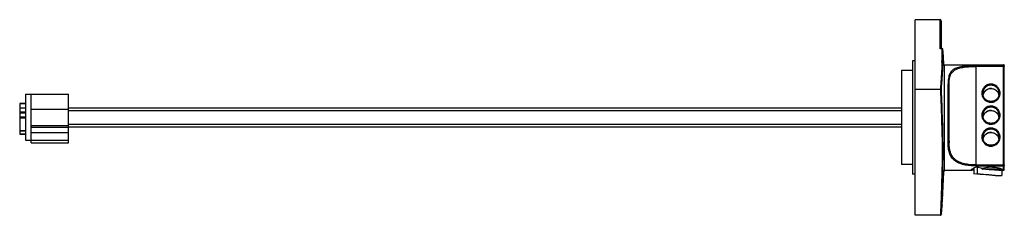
# Model space of a CAD drawing. Header units: millimetres. Extents: x 69 to 582, y 410 to 512.
import ezdxf

# ---------------------------------------------------------------- set-up
doc = ezdxf.new("R2010")
doc.units = ezdxf.units.MM
doc.header["$LTSCALE"] = 59.788059
doc.layers.get('0').update_dxf_attribs({"linetype": 'CONTINUOUS'})

msp = doc.modelspace()

# ---------------------------------------------------------------- linework, layer by layer
at = {"color": 7}
for p, q in [((548.51, 511.77), (535.51, 511.77)), ((535.51, 409.93), (535.51, 511.77)), ((548.51, 496.66), (548.51, 511.77)), ((549.01, 511.09), (549.01, 496.72)), ((548.51, 496.66), (548.75, 496.72)), ((549.46, 496.66), (548.51, 496.66)), ((549.46, 496.72), (548.75, 496.72)), ((549.46, 496.66), (549.46, 496.72)), ((549.96, 496.25), (549.96, 496.24)), ((535.51, 490.35), (534.01, 490.35)), ((534.01, 490.35), (534.01, 431.35)), ((550.47, 488.35), (581.41, 488.35)), ((550.5, 487.82), (550.5, 433.35)), ((581.41, 487.84), (567.11, 487.84)), ((567.11, 487.84), (567.11, 435.62)), ((581.41, 487.4), (567.11, 487.4)), ((581.41, 433.35), (581.41, 488.35)), ((581.91, 433.85), (581.91, 487.85)), ((534.01, 485.3), (528.41, 485.3)), ((528.41, 485.3), (528.41, 436.4)), ((552.61, 448.22), (552.61, 478.44)), ((553.11, 448.45), (553.11, 478.12)), ((71.81, 472.97), (71.81, 448.97)), ((71.81, 472.97), (94.31, 472.97)), ((74.81, 447.7), (74.81, 472.97)), ((94.31, 447.7), (94.31, 472.97)), ((535.51, 475.67), (548.59, 475.67)), ((68.86, 468.18), (68.86, 452.22)), ((68.86, 468.18), (71.81, 468.18)), ((71.81, 468.11), (68.86, 468.11)), ((68.86, 465.88), (71.81, 465.88)), ((68.86, 463.72), (71.81, 463.72)), ((68.86, 463.33), (71.81, 463.33)), ((94.31, 464.96), (74.81, 464.96)), ((94.31, 465.85), (528.41, 465.85)), ((528.41, 464.35), (94.31, 464.35)), ((68.86, 461.11), (71.81, 461.11)), ((71.81, 460.43), (68.86, 460.43)), ((94.31, 457.35), (528.41, 457.35)), ((68.86, 454.1), (71.81, 454.1)), ((68.86, 453.85), (71.81, 453.85)), ((68.86, 452.37), (71.81, 452.37)), ((68.86, 452.22), (71.81, 452.22)), ((94.31, 456.57), (74.81, 456.57)), ((94.31, 455.71), (74.81, 455.71)), ((74.81, 453.11), (94.31, 453.11)), ((528.41, 455.85), (94.31, 455.85)), ((71.81, 448.97), (94.31, 448.97)), ((74.81, 447.7), (94.31, 447.7)), ((552.62, 447.61), (552.61, 448.22)), ((534.01, 436.4), (528.41, 436.4)), ((567.11, 436.13), (581.41, 436.13)), ((535.51, 431.35), (534.01, 431.35)), ((550.5, 433.35), (565.05, 433.35)), ((565.98, 434.51), (565.98, 431.44)), ((565.98, 431.44), (567.88, 431.69)), ((567.11, 435.62), (581.41, 435.62)), ((567.71, 435.25), (567.5, 435.22)), ((567.88, 431.69), (567.88, 435.19)), ((570.44, 433.99), (570.44, 434.35)), ((580.6, 433.22), (580.45, 433.22)), ((580.6, 433.22), (580.6, 430.63)), ((581.01, 433.35), (581.41, 433.35)), ((580.6, 430.63), (578.71, 430.38)), ((549.71, 418.81), (549.7, 418.61)), ((549.11, 410.62), (549.11, 410.58)), ((549.11, 410.55), (549.11, 410.58)), ((549.46, 414.97), (549.45, 414.8)), ((548.59, 409.93), (535.51, 409.93))]:
    msp.add_line(p, q, dxfattribs=at)
msp.add_lwpolyline([(549.11, 410.55), (549.46, 414.86), (549.7, 418.61)], dxfattribs=at)
for centre, radius, start, end in [((391.58, 493.72), 157.91, 358.495, 1.0664), ((549.46, 496.22), 0.5, 3.929, 90), ((390.8, 493.3), 159.19, 358.5055, 1.0583), ((-328.28, 436), 880.3, 3.37517, 3.92441), ((581.41, 487.85), 0.5, 0, 90), ((574.96, 473.44), 4.78, 90.0003, 93.0776), ((574.96, 473.39), 4.28, 90.0003, 93.0776), ((574.91, 471.71), 4.19, 169.0283, 169.9026), ((574.93, 471.7), 4.22, 157.5984, 169.0154), ((574.92, 471.7), 4.21, 157.9124, 168.0316), ((574.92, 471.7), 4.21, 153.2415, 157.5796), ((574.94, 471.69), 4.23, 142.5823, 153.2355), ((574.96, 471.66), 4.27, 110.072, 122.4712), ((574.97, 471.63), 4.3, 90.3822, 109.9778), ((574.96, 471.69), 4.24, 90, 90.3149), ((574.96, 471.65), 4.28, 85.6285, 89.9992), ((575.01, 471.7), 4.21, 11.9689, 22.0877), ((574.96, 473.55), 4.78, 270.0003, 273.0776), ((574.93, 460.27), 4.22, 157.5984, 169.0154), ((574.92, 460.27), 4.21, 157.9124, 168.0316), ((574.92, 460.27), 4.21, 153.2415, 157.5796), ((574.94, 460.26), 4.23, 142.5823, 153.2355), ((574.96, 460.23), 4.27, 110.072, 122.4712), ((574.97, 460.19), 4.3, 90.3822, 109.9778), ((574.96, 462.01), 4.78, 90.0003, 93.0776), ((574.96, 461.96), 4.28, 90.0003, 93.0776), ((574.96, 460.26), 4.24, 90, 90.3149), ((574.96, 460.22), 4.28, 85.6285, 89.9992), ((575.01, 460.27), 4.21, 11.9689, 22.0877), ((574.91, 460.27), 4.19, 169.0283, 169.9026), ((574.96, 462.12), 4.78, 270.0003, 273.0776), ((574.96, 448.79), 4.27, 110.072, 122.4712), ((574.97, 448.76), 4.3, 90.3822, 109.9778), ((574.96, 450.57), 4.78, 90.0003, 93.0776), ((574.96, 450.53), 4.28, 90.0003, 93.0776), ((574.96, 448.83), 4.24, 90, 90.3149), ((574.96, 448.79), 4.28, 85.6285, 89.9992), ((590.57, 448.45), 37.46, 179.9982, 180.3625), ((587.86, 448.43), 34.75, 180.3599, 180.9541), ((574.91, 448.84), 4.19, 169.0283, 169.9026), ((574.93, 448.84), 4.22, 157.5984, 169.0154), ((574.92, 448.84), 4.21, 157.9124, 168.0316), ((574.92, 448.84), 4.21, 153.2415, 157.5796), ((574.94, 448.83), 4.23, 142.5823, 153.2355), ((575.01, 448.84), 4.21, 11.9689, 22.0877), ((574.96, 450.69), 4.78, 270.0003, 273.0776), ((-2667.78, 600.72), 3222.63, 356.76057, 357.02297), ((571.51, 423.85), 12.04, 116.9121, 117.8061), ((574.34, 417.69), 18.82, 110.8787, 111.3769), ((581.41, 433.85), 0.5, 270, 360), ((-385.84, 455.83), 936.05, 357.22922, 357.73395), ((320.34, 431.62), 229.73, 355.8428, 356.7522), ((259.88, 436.07), 290.35, 354.9721, 355.799)]:
    msp.add_arc(centre, radius, start, end, dxfattribs=at)
msp.add_ellipse((574.91, 460.85), major_axis=(20.44, -20.5), ratio=0.896788, start_param=-1.106184, end_param=-1.000831, dxfattribs=at)
for points, knots in [([(549.01, 511.09), (549.01, 511.16), (548.99, 511.32), (548.9, 511.53), (548.75, 511.71), (548.59, 511.77), (548.51, 511.77)], [0, 0, 0, 0, 0.247118, 0.495345, 0.746264, 1, 1, 1, 1]), ([(549.81, 496.53), (549.79, 496.55), (549.68, 496.62), (549.56, 496.66), (549.46, 496.66)], [0, 0, 0, 0, 0.244464, 1, 1, 1, 1]), ([(549.96, 496.24), (549.96, 496.3), (549.93, 496.41), (549.85, 496.5), (549.81, 496.53)], [0, 0, 0, 0, 0.492628, 1, 1, 1, 1]), ([(549.44, 489.57), (549.41, 488.41), (549.24, 483.77), (548.9, 479.14), (548.59, 475.67)], [0, 0, 0, 0, 0.24974, 1, 1, 1, 1]), ([(549.11, 475.48), (549.21, 476.62), (549.59, 481.17), (549.85, 485.73), (549.93, 489.15)], [0, 0, 0, 0, 0.250269, 1, 1, 1, 1]), ([(549.44, 489.57), (549.56, 489.57), (549.8, 489.49), (549.93, 489.26), (549.93, 489.15)], [0, 0, 0, 0, 0.521629, 1, 1, 1, 1]), ([(567.11, 487.84), (566.01, 487.84), (563.87, 487.79), (560.81, 487.55), (558.09, 487.06), (556.14, 486.32), (554.92, 485.47), (554.2, 484.75), (553.63, 483.91), (553.06, 482.64), (552.67, 480.79), (552.61, 479.26), (552.61, 478.44)], [0, 0, 0, 0, 0.163515, 0.317715, 0.454846, 0.571627, 0.623765, 0.673469, 0.72251, 0.772532, 0.879786, 1, 1, 1, 1]), ([(553.11, 478.12), (553.11, 478.92), (553.17, 480.44), (553.54, 482.26), (554.1, 483.52), (554.65, 484.34), (555.35, 485.06), (556.2, 485.66), (557.2, 486.16), (558.77, 486.7), (561.04, 487.12), (563.99, 487.36), (566.05, 487.4), (567.11, 487.4)], [0, 0, 0, 0, 0.121659, 0.230328, 0.280958, 0.330482, 0.380519, 0.432806, 0.488863, 0.5496, 0.685802, 0.83843, 1, 1, 1, 1]), ([(581.91, 487.35), (581.91, 487.36), (581.9, 487.37), (581.85, 487.38), (581.75, 487.39), (581.59, 487.4), (581.48, 487.4), (581.41, 487.4)], [0, 0, 0, 0, 0.028127, 0.087535, 0.30355, 0.623497, 1, 1, 1, 1]), ([(553.11, 478.12), (553.11, 478.17), (553.08, 478.26), (552.96, 478.37), (552.8, 478.43), (552.67, 478.44), (552.61, 478.44)], [0, 0, 0, 0, 0.189766, 0.429787, 0.713704, 1, 1, 1, 1]), ([(574.7, 478.21), (574.1, 478.18), (572.89, 477.88), (571.38, 476.78), (570.4, 475.2), (570.09, 473.37), (570.5, 471.55), (571.57, 470.03), (573.13, 469.01), (574.35, 468.77), (574.96, 468.77)], [0, 0, 0, 0, 0.125339, 0.250451, 0.375288, 0.499943, 0.624612, 0.749487, 0.874641, 1, 1, 1, 1]), ([(574.73, 477.66), (574.2, 477.63), (573.13, 477.37), (571.8, 476.42), (570.92, 475.05), (570.71, 473.97), (570.71, 473.44)], [0, 0, 0, 0, 0.250694, 0.500946, 0.750662, 1, 1, 1, 1]), ([(575.22, 468.78), (575.82, 468.81), (577.04, 469.12), (578.54, 470.21), (579.52, 471.79), (579.83, 473.63), (579.42, 475.44), (578.36, 476.97), (576.79, 477.98), (575.57, 478.22), (574.96, 478.22)], [0, 0, 0, 0, 0.125339, 0.250451, 0.375288, 0.499943, 0.624612, 0.749487, 0.874641, 1, 1, 1, 1]), ([(579.21, 473.44), (579.21, 473.99), (578.99, 475.1), (578.04, 476.51), (576.63, 477.45), (575.51, 477.67), (574.96, 477.67)], [0, 0, 0, 0, 0.249315, 0.499032, 0.749306, 1, 1, 1, 1]), ([(548.59, 475.67), (548.66, 475.67), (548.8, 475.66), (548.97, 475.61), (549.1, 475.54), (549.11, 475.48)], [0, 0, 0, 0, 0.383533, 0.676151, 1, 1, 1, 1]), ([(548.59, 475.67), (548.72, 472.94), (549.21, 462.02), (549.49, 451.09), (549.49, 442.9)], [0, 0, 0, 0, 0.25006, 1, 1, 1, 1]), ([(574.96, 469.22), (574.41, 469.22), (573.29, 469.44), (571.88, 470.38), (570.93, 471.78), (570.71, 472.89), (570.71, 473.44)], [0, 0, 0, 0, 0.250858, 0.501205, 0.750846, 1, 1, 1, 1]), ([(571.02, 473.28), (571.18, 473.67), (571.61, 474.4), (572.55, 475.26), (573.7, 475.8), (574.54, 475.93), (574.96, 475.93)], [0, 0, 0, 0, 0.249271, 0.499083, 0.749373, 1, 1, 1, 1]), ([(574.96, 475.93), (575.38, 475.93), (576.22, 475.8), (577.37, 475.26), (578.31, 474.4), (578.75, 473.67), (578.9, 473.28)], [0, 0, 0, 0, 0.250627, 0.500917, 0.750729, 1, 1, 1, 1]), ([(579.21, 473.44), (579.21, 472.89), (578.99, 471.78), (578.04, 470.38), (576.63, 469.44), (575.51, 469.22), (574.96, 469.22)], [0, 0, 0, 0, 0.249154, 0.498795, 0.749142, 1, 1, 1, 1]), ([(575.29, 475.92), (575.75, 475.88), (576.67, 475.66), (577.87, 474.9), (578.75, 473.79), (579.06, 472.9), (579.15, 472.44)], [0, 0, 0, 0, 0.250618, 0.500853, 0.75063, 1, 1, 1, 1]), ([(574.7, 466.78), (574.1, 466.75), (572.89, 466.44), (571.38, 465.35), (570.4, 463.77), (570.09, 461.93), (570.5, 460.12), (571.57, 458.59), (573.13, 457.58), (574.35, 457.34), (574.96, 457.34)], [0, 0, 0, 0, 0.125339, 0.250451, 0.375288, 0.499943, 0.624612, 0.749487, 0.874641, 1, 1, 1, 1]), ([(574.73, 466.23), (574.2, 466.2), (573.13, 465.94), (571.8, 464.99), (570.92, 463.61), (570.71, 462.54), (570.71, 462.01)], [0, 0, 0, 0, 0.250694, 0.500946, 0.750662, 1, 1, 1, 1]), ([(574.96, 457.79), (574.41, 457.79), (573.29, 458.01), (571.88, 458.95), (570.93, 460.35), (570.71, 461.46), (570.71, 462.01)], [0, 0, 0, 0, 0.250858, 0.501205, 0.750846, 1, 1, 1, 1]), ([(571.02, 461.85), (571.18, 462.24), (571.61, 462.97), (572.55, 463.82), (573.7, 464.37), (574.54, 464.5), (574.96, 464.5)], [0, 0, 0, 0, 0.249271, 0.499083, 0.749373, 1, 1, 1, 1]), ([(575.22, 457.35), (575.82, 457.38), (577.04, 457.68), (578.54, 458.78), (579.52, 460.36), (579.83, 462.19), (579.42, 464.01), (578.36, 465.53), (576.79, 466.55), (575.57, 466.79), (574.96, 466.79)], [0, 0, 0, 0, 0.125339, 0.250451, 0.375288, 0.499943, 0.624612, 0.749487, 0.874641, 1, 1, 1, 1]), ([(579.21, 462.01), (579.21, 462.56), (578.99, 463.67), (578.04, 465.08), (576.63, 466.02), (575.51, 466.23), (574.96, 466.23)], [0, 0, 0, 0, 0.249315, 0.499032, 0.749306, 1, 1, 1, 1]), ([(574.96, 464.5), (575.38, 464.5), (576.22, 464.37), (577.37, 463.82), (578.31, 462.97), (578.75, 462.24), (578.9, 461.85)], [0, 0, 0, 0, 0.250627, 0.500917, 0.750729, 1, 1, 1, 1]), ([(579.21, 462.01), (579.21, 461.46), (578.99, 460.35), (578.04, 458.95), (576.63, 458.01), (575.51, 457.79), (574.96, 457.79)], [0, 0, 0, 0, 0.249154, 0.498795, 0.749142, 1, 1, 1, 1]), ([(575.29, 464.49), (575.75, 464.45), (576.67, 464.23), (577.87, 463.46), (578.75, 462.36), (579.06, 461.47), (579.15, 461.01)], [0, 0, 0, 0, 0.250618, 0.500853, 0.75063, 1, 1, 1, 1]), ([(574.7, 455.35), (574.1, 455.31), (572.89, 455.01), (571.38, 453.91), (570.4, 452.33), (570.09, 450.5), (570.5, 448.69), (571.57, 447.16), (573.13, 446.15), (574.35, 445.91), (574.96, 445.91)], [0, 0, 0, 0, 0.125339, 0.250451, 0.375288, 0.499943, 0.624612, 0.749487, 0.874641, 1, 1, 1, 1]), ([(574.73, 454.8), (574.2, 454.77), (573.13, 454.51), (571.8, 453.55), (570.92, 452.18), (570.71, 451.11), (570.71, 450.58)], [0, 0, 0, 0, 0.250694, 0.500946, 0.750662, 1, 1, 1, 1]), ([(571.02, 450.42), (571.18, 450.81), (571.61, 451.54), (572.55, 452.39), (573.7, 452.94), (574.54, 453.06), (574.96, 453.06)], [0, 0, 0, 0, 0.249271, 0.499083, 0.749373, 1, 1, 1, 1]), ([(575.22, 445.92), (575.82, 445.95), (577.04, 446.25), (578.54, 447.35), (579.52, 448.93), (579.83, 450.76), (579.42, 452.58), (578.36, 454.1), (576.79, 455.12), (575.57, 455.35), (574.96, 455.35)], [0, 0, 0, 0, 0.125339, 0.250451, 0.375288, 0.499943, 0.624612, 0.749487, 0.874641, 1, 1, 1, 1]), ([(579.21, 450.58), (579.21, 451.13), (578.99, 452.24), (578.04, 453.64), (576.63, 454.58), (575.51, 454.8), (574.96, 454.8)], [0, 0, 0, 0, 0.249315, 0.499032, 0.749306, 1, 1, 1, 1]), ([(574.96, 453.06), (575.38, 453.06), (576.22, 452.94), (577.37, 452.39), (578.31, 451.54), (578.75, 450.81), (578.9, 450.42)], [0, 0, 0, 0, 0.250627, 0.500917, 0.750729, 1, 1, 1, 1]), ([(575.29, 453.05), (575.75, 453.02), (576.67, 452.79), (577.87, 452.03), (578.75, 450.93), (579.06, 450.04), (579.15, 449.58)], [0, 0, 0, 0, 0.250618, 0.500853, 0.75063, 1, 1, 1, 1]), ([(552.61, 448.22), (552.67, 448.22), (552.8, 448.23), (552.97, 448.28), (553.11, 448.38), (553.11, 448.45)], [0, 0, 0, 0, 0.318313, 0.623348, 1, 1, 1, 1]), ([(553.12, 447.85), (553.11, 447.78), (552.98, 447.68), (552.8, 447.63), (552.68, 447.61), (552.62, 447.61)], [0, 0, 0, 0, 0.384911, 0.686592, 1, 1, 1, 1]), ([(567.11, 435.62), (566.04, 435.62), (563.93, 435.72), (560.92, 436.18), (558.22, 437.01), (556.3, 438.12), (555.1, 439.25), (554.12, 440.51), (553.25, 442.39), (552.73, 444.92), (552.63, 446.69), (552.62, 447.61)], [0, 0, 0, 0, 0.148337, 0.289833, 0.419443, 0.536316, 0.591524, 0.645866, 0.756011, 0.873398, 1, 1, 1, 1]), ([(567.11, 436.13), (566.08, 436.13), (564.05, 436.23), (561.15, 436.67), (558.54, 437.48), (556.35, 438.76), (554.73, 440.54), (553.73, 442.74), (553.23, 445.22), (553.13, 446.95), (553.12, 447.85)], [0, 0, 0, 0, 0.147007, 0.287425, 0.416418, 0.533186, 0.64279, 0.753738, 0.872208, 1, 1, 1, 1]), ([(574.96, 446.36), (574.41, 446.36), (573.29, 446.58), (571.88, 447.51), (570.93, 448.92), (570.71, 450.03), (570.71, 450.58)], [0, 0, 0, 0, 0.250858, 0.501205, 0.750846, 1, 1, 1, 1]), ([(579.21, 450.58), (579.21, 450.03), (578.99, 448.92), (578.04, 447.51), (576.63, 446.58), (575.51, 446.36), (574.96, 446.36)], [0, 0, 0, 0, 0.249154, 0.498795, 0.749142, 1, 1, 1, 1]), ([(549.49, 442.9), (549.49, 434.65), (549.22, 423.66), (548.72, 412.67), (548.59, 409.93)], [0, 0, 0, 0, 0.74994, 1, 1, 1, 1]), ([(549.99, 443.13), (549.98, 443.05), (549.85, 442.96), (549.67, 442.91), (549.55, 442.9), (549.49, 442.9)], [0, 0, 0, 0, 0.389967, 0.689682, 1, 1, 1, 1]), ([(581.41, 436.13), (581.48, 436.13), (581.59, 436.13), (581.75, 436.12), (581.85, 436.11), (581.9, 436.09), (581.91, 436.08), (581.91, 436.08)], [0, 0, 0, 0, 0.376503, 0.69645, 0.912465, 0.971873, 1, 1, 1, 1]), ([(564.61, 433.51), (564.61, 433.57), (564.72, 433.73), (564.97, 433.95), (565.38, 434.22), (565.71, 434.4), (565.9, 434.5)], [0, 0, 0, 0, 0.115464, 0.31878, 0.615191, 1, 1, 1, 1]), ([(565.05, 433.35), (564.99, 433.35), (564.88, 433.35), (564.74, 433.38), (564.64, 433.42), (564.61, 433.48), (564.61, 433.51)], [0, 0, 0, 0, 0.378091, 0.656325, 0.848445, 1, 1, 1, 1]), ([(565.89, 433.42), (565.8, 433.41), (565.53, 433.37), (565.25, 433.35), (565.05, 433.35)], [0, 0, 0, 0, 0.296545, 1, 1, 1, 1]), ([(578.71, 430.38), (576.73, 430.61), (572.5, 431.02), (568.25, 431.31), (565.98, 431.44)], [0, 0, 0, 0, 0.466282, 1, 1, 1, 1]), ([(566.06, 434.59), (566.17, 434.64), (566.63, 434.87), (567.11, 435.07), (567.48, 435.22)], [0, 0, 0, 0, 0.226045, 1, 1, 1, 1]), ([(567.88, 431.69), (569.85, 431.45), (574.08, 431.04), (578.33, 430.76), (580.6, 430.63)], [0, 0, 0, 0, 0.466282, 1, 1, 1, 1]), ([(570.44, 433.99), (571.12, 434.07), (572.61, 434.16), (574.1, 434.19), (574.91, 434.19)], [0, 0, 0, 0, 0.459014, 1, 1, 1, 1]), ([(580.45, 433.22), (579.56, 433.27), (576.22, 433.48), (572.88, 433.74), (570.44, 433.99)], [0, 0, 0, 0, 0.26721, 1, 1, 1, 1]), ([(581.21, 433.51), (581.21, 433.55), (581.12, 433.66), (580.91, 433.79), (580.57, 433.96), (580.12, 434.13), (579.55, 434.31), (578.62, 434.55), (577.27, 434.79), (575.52, 434.94), (573.21, 434.9), (571.51, 434.64), (570.46, 434.35)], [0, 0, 0, 0, 0.012195, 0.03475, 0.068445, 0.112756, 0.166735, 0.229243, 0.37463, 0.537525, 0.704953, 1, 1, 1, 1]), ([(574.91, 434.19), (575.72, 434.19), (576.88, 434.17), (578.37, 434.09), (579.31, 434), (580, 433.92), (580.45, 433.84), (580.71, 433.78), (580.93, 433.72), (581.09, 433.65), (581.21, 433.57), (581.21, 433.51)], [0, 0, 0, 0, 0.376385, 0.546671, 0.696267, 0.819618, 0.870031, 0.912364, 0.946331, 0.971888, 1, 1, 1, 1]), ([(581.21, 433.51), (581.21, 433.48), (581.16, 433.41), (581.04, 433.35), (580.84, 433.27), (580.69, 433.24), (580.6, 433.22)], [0, 0, 0, 0, 0.121258, 0.317737, 0.609762, 1, 1, 1, 1]), ([(581.91, 436.08), (581.91, 435.96), (581.79, 435.71), (581.54, 435.62), (581.41, 435.62)], [0, 0, 0, 0, 0.484767, 1, 1, 1, 1]), ([(548.59, 409.93), (548.66, 409.93), (548.81, 409.98), (548.97, 410.14), (549.07, 410.34), (549.1, 410.48), (549.11, 410.55)], [0, 0, 0, 0, 0.253311, 0.504272, 0.752799, 1, 1, 1, 1])]:
    msp.add_open_spline(points, degree=3, knots=knots, dxfattribs=at)
for points in [[(581.41, 487.84), (581.54, 487.84), (581.67, 487.79), (581.76, 487.7)], [(581.76, 487.7), (581.85, 487.61), (581.91, 487.48), (581.91, 487.35)], [(549.99, 443.13), (549.99, 453.91), (549.63, 464.7), (549.11, 475.48)], [(571.58, 474.26), (571.88, 474.66), (572.25, 475), (572.67, 475.26)], [(571.58, 462.83), (571.88, 463.22), (572.25, 463.57), (572.67, 463.83)], [(571.58, 451.4), (571.88, 451.79), (572.25, 452.13), (572.67, 452.4)], [(549.47, 418.81), (549.79, 426.91), (549.99, 435.02), (549.99, 443.13)]]:
    msp.add_open_spline(points, degree=3, dxfattribs=at)

doc.saveas('drawing.dxf')
